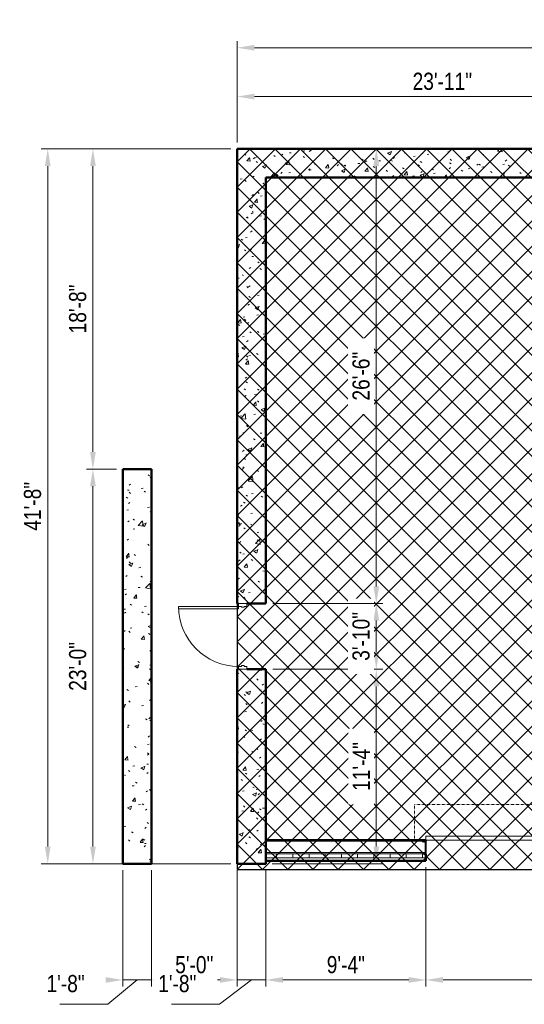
# Model space of a CAD drawing. Header units: inches. Extents: x -152 to 1372, y -763 to 594.
# Tile 4 of 13: x -152 to 201, y -94 to 594. Entities that reach past the tile are written whole.
import ezdxf

# ---------------------------------------------------------------- set-up
doc = ezdxf.new("R2010")
doc.units = ezdxf.units.IN
doc.header["$MEASUREMENT"] = 0
doc.linetypes.add('Dash', pattern=[0.25, 0.125, -0.125])
doc.linetypes.add('Hidden', pattern=[0.28125, 0.1875, -0.09375])
for name, color, linetype, lineweight in [('A-ANNO-DIMS', 211, 'Continuous', 9), ('A-DETL', 8, 'Continuous', 30), ('A-DOOR', 31, 'Continuous', 13), ('A-DOOR-FRAM', 31, 'Continuous', 20), ('A-DOOR-HDLN', 31, 'Dash', 13), ('A-FLOR', 192, 'Continuous', 13), ('A-WALL', 113, 'Continuous', 13), ('A-WALL-PATT', 111, 'Continuous', 50), ('L-SITE-WALL', 31, 'Continuous', 13), ('S-COLS', 52, 'Continuous', 9)]:
    doc.layers.add(name, color=color, linetype=linetype, lineweight=lineweight)
doc.styles.add('Arial', font='arial.ttf', dxfattribs={"width": 0.8, "height": 12})
doc.dimstyles.new('Continuous_USACE', dxfattribs={"dimscale": 12, "dimtxt": 9.182335, "dimasz": 1, "dimexe": 0.375, "dimexo": 0.375, "dimgap": 0.375, "dimtad": 1, "dimdec": 5, "dimrnd": 0.03125, "dimzin": 3, "dimdsep": 46, "dimlunit": 4, "dimtxsty": 'Arial', "dimsah": 1, "dimcen": 0.09, "dimazin": 0, "dimtfac": 1, "dimtdec": 4, "dimtix": 1, "dimtmove": 1, "dimatfit": 3, "dimfxl": 1, "dimtvp": 1, "dimtfill": 1, "dimfrac": 2, "dimtolj": 1, "dimtzin": 0, "dimlwd": 20, "dimlwe": 20, "dimarcsym": 2})
doc.dimstyles.new('Continuous_USACE_1', dxfattribs={"dimscale": 12, "dimtxt": 9.182335, "dimasz": 1, "dimexe": 0.375, "dimexo": 0.375, "dimgap": 0.375, "dimtad": 1, "dimdec": 5, "dimrnd": 0.03125, "dimzin": 3, "dimdsep": 46, "dimlunit": 4, "dimtxsty": 'Arial', "dimsah": 1, "dimcen": 0.09, "dimazin": 0, "dimtfac": 1, "dimtdec": 4, "dimtix": 1, "dimtmove": 0, "dimatfit": 3, "dimfxl": 1, "dimtvp": 1, "dimtfill": 1, "dimfrac": 2, "dimtolj": 1, "dimtzin": 0, "dimlwd": 20, "dimlwe": 20, "dimarcsym": 2})
pattern_1 = [(50, (3279.594, -2263.219), (27.5427, -2.40992), [2.88, -31.68]), (355, (3279.594, -2263.22), (-5.32784, 28.88427), [2.304, -25.344]), (100.451, (3281.89, -2263.42), (22.21532, 26.47393), [2.448, -26.924]), (46.184, (3279.594, -2255.54), (40.98187, -6.35642), [4.32, -47.52]), (96.636, (3283.01, -2256.07), (35.89075, 37.4062), [3.671, -40.386]), (351.184, (3279.594, -2255.54), (35.89097, 37.4062), [3.456, -38.016]), (21, (3283.434, -2257.459), (22.92104, -15.46073), [2.88, -31.68]), (326, (3283.434, -2257.46), (9.34353, 27.84574), [2.304, -25.344]), (71.451, (3285.344, -2258.747), (32.26477, 12.38442), [2.448, -26.924]), (37.5, (3279.594, -2263.219), (0.466855, 12.782707), [1.267, -23.77, 1.267, -24.461, -25.44]), (37.5, (3279.594, -2263.219), (0.466855, 12.782707), [-50.765, 1.267, -24.173]), (7.5, (3279.594, -2263.219), (10.10159, 15.14509), [1.267, -13.402, 1.267, -23.194, -9.696]), (7.5, (3279.594, -2263.219), (10.10159, 15.14509), [-39.13, 1.267, -8.429]), (327.5, (3271.031, -2263.219), (20.49916, -0.86578), [1.267, -8.333, 1.267, -28.685, -39.744]), (327.5, (3271.031, -2263.219), (20.49916, -0.86578), [-39.552, 1.267, -38.477]), (317.5, (3267.19, -2263.219), (22.39478, 3.84429), [1.267, -11.213, 1.267, -18.624, -28.224]), (317.5, (3267.19, -2263.219), (22.39478, 3.84429), [-32.371, 1.267, -26.957])]

# ---------------------------------------------------------------- blocks, each defined once
blk = doc.blocks.new('Door-Overhead-Rolling - 196__ x 196__-386396-ARCHITECTURAL FLOOR PLAN')
at = {"layer": 'A-DOOR', "lineweight": 9}
for p, q in [((98, -7.1875), (-98, -7.1875)), ((-98, -7.1875), (-98, -10.1875)), ((-98, -10.1875), (98, -10.1875)), ((98, -10.1875), (98, -7.1875))]:
    blk.add_line(p, q, dxfattribs=at)
at = {"layer": 'A-DOOR-HDLN'}
for p, q in [((-106, -7.1875), (-106, -32.1875)), ((106, -7.1875), (106, -32.1875)), ((-106, -32.1875), (106, -32.1875))]:
    blk.add_line(p, q, dxfattribs=at)
blk = doc.blocks.new('Door-Passage-Single-Flush - 42_ x 84_-580573-ARCHITECTURAL FLOOR PLAN')
at = {"layer": 'A-DOOR', "lineweight": 20}
for p, q in [((21, 51.25), (19.25, 51.25)), ((19.25, 51.25), (19.25, 9.25)), ((21, 9.25), (21, 51.25)), ((19.25, 9.25), (21, 9.25))]:
    blk.add_line(p, q, dxfattribs=at)
at = {"layer": 'A-DOOR', "lineweight": 9}
blk.add_arc((21, 9.25), 42, 90, 180, dxfattribs=at)
at = {"layer": 'A-DOOR-FRAM'}
for p, q in [((-21, 9.25), (-23, 9.25)), ((-23, 9.25), (-23, 3.5)), ((-21, 7.3125), (-21, 9.25)), ((-20.375, 7.3125), (-21, 7.3125)), ((-20.375, 5.4375), (-20.375, 7.3125)), ((21, 7.3125), (20.375, 7.3125)), ((20.375, 7.3125), (20.375, 5.4375)), ((21, 9.25), (21, 7.3125)), ((23, 9.25), (21, 9.25)), ((23, 3.5), (23, 9.25)), ((-23, 3.5), (-21, 3.5)), ((-21, 3.5), (-21, 5.4375)), ((-21, 5.4375), (-20.375, 5.4375)), ((20.375, 5.4375), (21, 5.4375)), ((21, 5.4375), (21, 3.5)), ((21, 3.5), (23, 3.5))]:
    blk.add_line(p, q, dxfattribs=at)
blk = doc.blocks.new('C-Channel-Column - C9X13_4-552762-ARCHITECTURAL FLOOR PLAN')
at = {"layer": 'S-COLS'}
h = blk.add_hatch(dxfattribs=at)
h.set_pattern_fill('FP_5', color=256, style=0, pattern_type=2)
h.set_pattern_definition([(225, (-3148.194, 2278.463), (9.503515, -9.503515), []), (225, (-3148.194, 2264.063), (9.503515, -9.503515), [])])
h.paths.add_polyline_path([(-0.6, 4.5), (-0.6, -4.5), (1.83, -4.5), (1.71, -4.21), (1.42, -4.09), (-0.37, -3.8), (-0.37, 3.8), (1.42, 4.09), (1.71, 4.21), (1.83, 4.5)])
at = {"layer": 'S-COLS', "lineweight": 30}
for p, q in [((-0.6, 4.5), (1.83, 4.5)), ((-0.6, -4.5), (-0.6, 4.5)), ((1.42, 4.09), (-0.37, 3.8)), ((-0.37, 3.8), (-0.37, -3.8)), ((1.83, -4.5), (-0.6, -4.5)), ((-0.37, -3.8), (1.42, -4.09))]:
    blk.add_line(p, q, dxfattribs=at)
for centre, start, end in [((1.42, 4.5), 270, 0), ((1.42, -4.5), 360, 90)]:
    blk.add_arc(centre, 0.413, start, end, dxfattribs=at)
blk = doc.blocks.new('*D107')
at = {"layer": 'A-ANNO-DIMS', "color": 0, "lineweight": 20, "transparency": 16777216}
for p, q in [((-80, -0.51), (-80, -81.8)), ((-60, -0.51), (-60, -81.8)), ((-92, -77.3), (-104, -77.3)), ((-70, -77.3), (-90.39, -94.34)), ((-80, -77.3), (-60, -77.3)), ((-80, -77.3), (-60, -77.3)), ((-48, -77.3), (-36, -77.3)), ((-90.39, -94.34), (-124.01, -94.34))]:
    blk.add_line(p, q, dxfattribs=at)
at = {"layer": 'A-ANNO-DIMS', "color": 0, "transparency": 16777216}
blk.add_solid([(-48, -75.3), (-48, -79.3), (-60, -77.3)], dxfattribs=at)
at = {"layer": 'Defpoints', "color": 0, "transparency": 16777216}
for p in [(-80, 3.99), (-60, 3.99), (-60, -77.3)]:
    blk.add_point(p, dxfattribs=at)
at = {"layer": 'A-ANNO-DIMS', "color": 0, "lineweight": 20, "transparency": 16777216, "insert": (-133.37, -73.84), "char_height": 12, "width": 38.481, "attachment_point": 1, "line_spacing_factor": 0.941778, "style": 'Arial', "bg_fill": 3, "box_fill_scale": 1.25, "bg_fill_color": 256, "bg_fill_true_color": 13158600, "bg_fill_transparency": 0}
blk.add_mtext('\\A1;1\'-8"', dxfattribs=at)
at = {"layer": 'A-ANNO-DIMS', "color": 0, "transparency": 16777216}
blk.add_solid([(-92, -75.3), (-92, -79.3), (-80, -77.3)], dxfattribs=at)
blk = doc.blocks.new('*D108')
at = {"layer": 'A-ANNO-DIMS', "color": 0, "lineweight": 20, "transparency": 16777216}
for p, q in [((-60, -0.51), (-60, -81.8)), ((0, -0.51), (0, -81.8)), ((-48, -77.3), (-12, -77.3))]:
    blk.add_line(p, q, dxfattribs=at)
at = {"layer": 'A-ANNO-DIMS', "color": 0, "transparency": 16777216}
for points in [[(-48, -75.3), (-48, -79.3), (-60, -77.3)], [(-12, -75.3), (-12, -79.3), (0, -77.3)]]:
    blk.add_solid(points, dxfattribs=at)
at = {"layer": 'Defpoints', "color": 0, "transparency": 16777216}
for p in [(-60, 3.99), (0, 3.99), (0, -77.3)]:
    blk.add_point(p, dxfattribs=at)
at = {"layer": 'A-ANNO-DIMS', "color": 0, "lineweight": 20, "transparency": 16777216, "insert": (-30, -66.67), "char_height": 12, "width": 38.481, "attachment_point": 5, "style": 'Arial', "bg_fill": 3, "box_fill_scale": 1.25, "bg_fill_color": 256, "bg_fill_true_color": 13158600, "bg_fill_transparency": 0}
blk.add_mtext('\\A1;5\'-0"', dxfattribs=at)
blk = doc.blocks.new('*D109')
at = {"layer": 'A-ANNO-DIMS', "color": 0, "lineweight": 20, "transparency": 16777216}
for p, q in [((0, -0.51), (0, -81.8)), ((20, -0.51), (20, -81.8)), ((-12, -77.3), (-24, -77.3)), ((10, -77.3), (-12.27, -94.34)), ((0, -77.3), (20, -77.3)), ((0, -77.3), (20, -77.3)), ((32, -77.3), (44, -77.3)), ((-12.27, -94.34), (-45.89, -94.34))]:
    blk.add_line(p, q, dxfattribs=at)
at = {"layer": 'A-ANNO-DIMS', "color": 0, "transparency": 16777216}
blk.add_solid([(32, -75.3), (32, -79.3), (20, -77.3)], dxfattribs=at)
at = {"layer": 'Defpoints', "color": 0, "transparency": 16777216}
for p in [(0, 3.99), (20, 3.99), (20, -77.3)]:
    blk.add_point(p, dxfattribs=at)
at = {"layer": 'A-ANNO-DIMS', "color": 0, "lineweight": 20, "transparency": 16777216, "insert": (-55.25, -73.84), "char_height": 12, "width": 38.481, "attachment_point": 1, "line_spacing_factor": 0.941778, "style": 'Arial', "bg_fill": 3, "box_fill_scale": 1.25, "bg_fill_color": 256, "bg_fill_true_color": 13158600, "bg_fill_transparency": 0}
blk.add_mtext('\\A1;1\'-8"', dxfattribs=at)
at = {"layer": 'A-ANNO-DIMS', "color": 0, "transparency": 16777216}
blk.add_solid([(-12, -75.3), (-12, -79.3), (0, -77.3)], dxfattribs=at)
blk = doc.blocks.new('*D110')
at = {"layer": 'A-ANNO-DIMS', "color": 0, "lineweight": 20, "transparency": 16777216}
for p, q in [((132, 1.49), (132, -81.8)), ((20, -0.51), (20, -81.8)), ((32, -77.3), (120, -77.3))]:
    blk.add_line(p, q, dxfattribs=at)
at = {"layer": 'A-ANNO-DIMS', "color": 0, "transparency": 16777216}
for points in [[(32, -75.3), (32, -79.3), (20, -77.3)], [(120, -75.3), (120, -79.3), (132, -77.3)]]:
    blk.add_solid(points, dxfattribs=at)
at = {"layer": 'Defpoints', "color": 0, "transparency": 16777216}
for p in [(20, 3.99), (132, 5.99), (132, -77.3)]:
    blk.add_point(p, dxfattribs=at)
at = {"layer": 'A-ANNO-DIMS', "color": 0, "lineweight": 20, "transparency": 16777216, "insert": (76, -66.67), "char_height": 12, "width": 38.481, "attachment_point": 5, "style": 'Arial', "bg_fill": 3, "box_fill_scale": 1.25, "bg_fill_color": 256, "bg_fill_true_color": 13158600, "bg_fill_transparency": 0}
blk.add_mtext('\\A1;9\'-4"', dxfattribs=at)
blk = doc.blocks.new('*D111')
at = {"layer": 'A-ANNO-DIMS', "color": 0, "lineweight": 20, "transparency": 16777216}
for p, q in [((132, 1.49), (132, -81.8)), ((328, 1.49), (328, -81.8)), ((144, -77.3), (316, -77.3))]:
    blk.add_line(p, q, dxfattribs=at)
at = {"layer": 'A-ANNO-DIMS', "color": 0, "transparency": 16777216}
for points in [[(144, -75.3), (144, -79.3), (132, -77.3)], [(316, -75.3), (316, -79.3), (328, -77.3)]]:
    blk.add_solid(points, dxfattribs=at)
at = {"layer": 'Defpoints', "color": 0, "transparency": 16777216}
for p in [(132, 5.99), (328, 5.99), (328, -77.3)]:
    blk.add_point(p, dxfattribs=at)
at = {"layer": 'A-ANNO-DIMS', "color": 0, "lineweight": 20, "transparency": 16777216, "insert": (230, -66.67), "char_height": 12, "width": 46.7875, "attachment_point": 5, "style": 'Arial', "bg_fill": 3, "box_fill_scale": 1.25, "bg_fill_color": 256, "bg_fill_true_color": 13158600, "bg_fill_transparency": 0}
blk.add_mtext('\\A1;16\'-4"', dxfattribs=at)
blk = doc.blocks.new('*D128')
at = {"layer": 'A-ANNO-DIMS', "color": 0, "lineweight": 20, "transparency": 16777216}
for p, q in [((25, 139.99), (101.82, 139.99)), ((97.32, 15.99), (97.32, 127.99)), ((24.5, 3.99), (101.82, 3.99))]:
    blk.add_line(p, q, dxfattribs=at)
at = {"layer": 'A-ANNO-DIMS', "color": 0, "transparency": 16777216}
for points in [[(95.32, 127.99), (99.32, 127.99), (97.32, 139.99)], [(95.32, 15.99), (99.32, 15.99), (97.32, 3.99)]]:
    blk.add_solid(points, dxfattribs=at)
at = {"layer": 'Defpoints', "color": 0, "transparency": 16777216}
for p in [(20.5, 139.99), (97.32, 139.99), (20, 3.99)]:
    blk.add_point(p, dxfattribs=at)
at = {"layer": 'A-ANNO-DIMS', "color": 0, "lineweight": 20, "transparency": 16777216, "insert": (86.8, 71.99), "char_height": 12, "width": 46.7875, "attachment_point": 5, "rotation": 90, "style": 'Arial', "bg_fill": 3, "box_fill_scale": 1.25, "bg_fill_color": 256, "bg_fill_true_color": 13158600, "bg_fill_transparency": 0}
blk.add_mtext('\\A1;11\'-4"', dxfattribs=at)
blk = doc.blocks.new('*D129')
at = {"layer": 'A-ANNO-DIMS', "color": 0, "lineweight": 20, "transparency": 16777216}
for p, q in [((25, 185.99), (101.82, 185.99)), ((97.32, 151.99), (97.32, 173.99)), ((25, 139.99), (101.82, 139.99))]:
    blk.add_line(p, q, dxfattribs=at)
at = {"layer": 'A-ANNO-DIMS', "color": 0, "transparency": 16777216}
for points in [[(95.32, 173.99), (99.32, 173.99), (97.32, 185.99)], [(95.32, 151.99), (99.32, 151.99), (97.32, 139.99)]]:
    blk.add_solid(points, dxfattribs=at)
at = {"layer": 'Defpoints', "color": 0, "transparency": 16777216}
for p in [(20.5, 185.99), (20.5, 139.99)]:
    blk.add_point(p, dxfattribs=at)
at = {"layer": 'A-ANNO-DIMS', "color": 0, "lineweight": 20, "transparency": 16777216, "insert": (86.69, 162.99), "char_height": 12, "width": 46.7875, "attachment_point": 5, "rotation": 90, "style": 'Arial', "bg_fill": 3, "box_fill_scale": 1.25, "bg_fill_color": 256, "bg_fill_true_color": 13158600, "bg_fill_transparency": 0}
blk.add_mtext('\\A1;3\'-10"', dxfattribs=at)
at = {"layer": 'Defpoints', "color": 0, "transparency": 16777216}
blk.add_point((97.32, 185.99), dxfattribs=at)
blk = doc.blocks.new('*D130')
at = {"layer": 'A-ANNO-DIMS', "color": 0, "lineweight": 20, "transparency": 16777216}
for p, q in [((93.34, 503.99), (101.82, 503.99)), ((97.32, 197.99), (97.32, 491.99)), ((25, 185.99), (101.82, 185.99))]:
    blk.add_line(p, q, dxfattribs=at)
at = {"layer": 'A-ANNO-DIMS', "color": 0, "transparency": 16777216}
for points in [[(95.32, 491.99), (99.32, 491.99), (97.32, 503.99)], [(95.32, 197.99), (99.32, 197.99), (97.32, 185.99)]]:
    blk.add_solid(points, dxfattribs=at)
at = {"layer": 'Defpoints', "color": 0, "transparency": 16777216}
for p in [(88.84, 503.99), (97.32, 503.99), (20.5, 185.99)]:
    blk.add_point(p, dxfattribs=at)
at = {"layer": 'A-ANNO-DIMS', "color": 0, "lineweight": 20, "transparency": 16777216, "insert": (86.7, 344.99), "char_height": 12, "width": 46.7875, "attachment_point": 5, "rotation": 90, "style": 'Arial', "bg_fill": 3, "box_fill_scale": 1.25, "bg_fill_color": 256, "bg_fill_true_color": 13158600, "bg_fill_transparency": 0}
blk.add_mtext('\\A1;26\'-6"', dxfattribs=at)
blk = doc.blocks.new('*D131')
at = {"layer": 'A-ANNO-DIMS', "color": 0, "lineweight": 20, "transparency": 16777216}
for p, q in [((0, 508.49), (0, 545.05)), ((287, 488.49), (287, 545.05)), ((12, 540.55), (275, 540.55))]:
    blk.add_line(p, q, dxfattribs=at)
at = {"layer": 'A-ANNO-DIMS', "color": 0, "transparency": 16777216}
for points in [[(12, 542.55), (12, 538.55), (0, 540.55)], [(275, 542.55), (275, 538.55), (287, 540.55)]]:
    blk.add_solid(points, dxfattribs=at)
at = {"layer": 'Defpoints', "color": 0, "transparency": 16777216}
for p in [(287, 540.55), (0, 503.99), (287, 483.99)]:
    blk.add_point(p, dxfattribs=at)
at = {"layer": 'A-ANNO-DIMS', "color": 0, "lineweight": 20, "transparency": 16777216, "insert": (143.5, 551.18), "char_height": 12, "width": 55.094, "attachment_point": 5, "style": 'Arial', "bg_fill": 3, "box_fill_scale": 1.25, "bg_fill_color": 256, "bg_fill_true_color": 13158600, "bg_fill_transparency": 0}
blk.add_mtext('\\A1;23\'-11"', dxfattribs=at)
blk = doc.blocks.new('*D133')
at = {"layer": 'A-ANNO-DIMS', "color": 0, "lineweight": 20, "transparency": 16777216}
for p, q in [((0, 508.49), (0, 579.2)), ((460, 508.49), (460, 579.2)), ((12, 574.7), (448, 574.7))]:
    blk.add_line(p, q, dxfattribs=at)
at = {"layer": 'A-ANNO-DIMS', "color": 0, "transparency": 16777216}
for points in [[(12, 576.7), (12, 572.7), (0, 574.7)], [(448, 576.7), (448, 572.7), (460, 574.7)]]:
    blk.add_solid(points, dxfattribs=at)
at = {"layer": 'Defpoints', "color": 0, "transparency": 16777216}
for p in [(460, 574.7), (0, 503.99), (460, 503.99)]:
    blk.add_point(p, dxfattribs=at)
at = {"layer": 'A-ANNO-DIMS', "color": 0, "lineweight": 20, "transparency": 16777216, "insert": (230, 585.34), "char_height": 12, "width": 46.7875, "attachment_point": 5, "style": 'Arial', "bg_fill": 3, "box_fill_scale": 1.25, "bg_fill_color": 256, "bg_fill_true_color": 13158600, "bg_fill_transparency": 0}
blk.add_mtext('\\A1;38\'-4"', dxfattribs=at)
blk = doc.blocks.new('*D136')
at = {"layer": 'A-ANNO-DIMS', "color": 0, "lineweight": 20, "transparency": 16777216}
for p, q in [((-4.5, 503.99), (-136.99, 503.99)), ((-132.49, 15.99), (-132.49, 491.99)), ((-4.5, 3.99), (-136.99, 3.99))]:
    blk.add_line(p, q, dxfattribs=at)
at = {"layer": 'A-ANNO-DIMS', "color": 0, "transparency": 16777216}
for points in [[(-134.49, 491.99), (-130.49, 491.99), (-132.49, 503.99)], [(-134.49, 15.99), (-130.49, 15.99), (-132.49, 3.99)]]:
    blk.add_solid(points, dxfattribs=at)
at = {"layer": 'Defpoints', "color": 0, "transparency": 16777216}
for p in [(-132.49, 503.99), (0, 503.99), (0, 3.99)]:
    blk.add_point(p, dxfattribs=at)
at = {"layer": 'A-ANNO-DIMS', "color": 0, "lineweight": 20, "transparency": 16777216, "insert": (-143.11, 253.99), "char_height": 12, "width": 46.7875, "attachment_point": 5, "rotation": 90, "style": 'Arial', "bg_fill": 3, "box_fill_scale": 1.25, "bg_fill_color": 256, "bg_fill_true_color": 13158600, "bg_fill_transparency": 0}
blk.add_mtext('\\A1;41\'-8"', dxfattribs=at)
blk = doc.blocks.new('*D144')
at = {"layer": 'A-ANNO-DIMS', "color": 0, "lineweight": 20, "transparency": 16777216}
for p, q in [((-84.5, 279.99), (-105.39, 279.99)), ((-100.89, 15.99), (-100.89, 267.99)), ((-84.5, 3.99), (-105.39, 3.99))]:
    blk.add_line(p, q, dxfattribs=at)
at = {"layer": 'A-ANNO-DIMS', "color": 0, "transparency": 16777216}
for points in [[(-102.89, 267.99), (-98.89, 267.99), (-100.89, 279.99)], [(-102.89, 15.99), (-98.89, 15.99), (-100.89, 3.99)]]:
    blk.add_solid(points, dxfattribs=at)
at = {"layer": 'Defpoints', "color": 0, "transparency": 16777216}
for p in [(-100.89, 279.99), (-80, 279.99), (-80, 3.99)]:
    blk.add_point(p, dxfattribs=at)
at = {"layer": 'A-ANNO-DIMS', "color": 0, "lineweight": 20, "transparency": 16777216, "insert": (-111.52, 141.99), "char_height": 12, "width": 46.7875, "attachment_point": 5, "rotation": 90, "style": 'Arial', "bg_fill": 3, "box_fill_scale": 1.25, "bg_fill_color": 256, "bg_fill_true_color": 13158600, "bg_fill_transparency": 0}
blk.add_mtext('\\A1;23\'-0"', dxfattribs=at)
blk = doc.blocks.new('*D145')
at = {"layer": 'A-ANNO-DIMS', "color": 0, "lineweight": 20, "transparency": 16777216}
for p, q in [((-4.5, 503.99), (-105.39, 503.99)), ((-100.89, 291.99), (-100.89, 491.99)), ((-84.5, 279.99), (-105.39, 279.99))]:
    blk.add_line(p, q, dxfattribs=at)
at = {"layer": 'A-ANNO-DIMS', "color": 0, "transparency": 16777216}
for points in [[(-102.89, 491.99), (-98.89, 491.99), (-100.89, 503.99)], [(-102.89, 291.99), (-98.89, 291.99), (-100.89, 279.99)]]:
    blk.add_solid(points, dxfattribs=at)
at = {"layer": 'Defpoints', "color": 0, "transparency": 16777216}
for p in [(-100.89, 503.99), (0, 503.99), (-80, 279.99)]:
    blk.add_point(p, dxfattribs=at)
at = {"layer": 'A-ANNO-DIMS', "color": 0, "lineweight": 20, "transparency": 16777216, "insert": (-111.51, 391.99), "char_height": 12, "width": 46.7875, "attachment_point": 5, "rotation": 90, "style": 'Arial', "bg_fill": 3, "box_fill_scale": 1.25, "bg_fill_color": 256, "bg_fill_true_color": 13158600, "bg_fill_transparency": 0}
blk.add_mtext('\\A1;18\'-8"', dxfattribs=at)

msp = doc.modelspace()

# ---------------------------------------------------------------- hatches: boundary and pattern name
h = msp.add_hatch()
h.set_pattern_fill('ANSI37', color=256, scale=100)
h.paths.add_polyline_path([(0.001145, 503.99456), (0.001145, -0.00544), (468.001145, -0.00544), (468.001145, 503.99456)])
at = {"layer": 'A-WALL-PATT', "lineweight": 9}
h = msp.add_hatch(dxfattribs=at)
h.set_pattern_fill('FP_1', color=256, style=0, pattern_type=2)
h.set_pattern_definition(pattern_1)
h.paths.add_polyline_path([(0.001145, 3.99456), (20.001145, 3.99456), (20.001145, 139.99456), (0.001145, 139.99456)])
h.paths.add_polyline_path([(4.813645, 185.99456), (20.001145, 185.99456), (20.001145, 503.99456), (0.001145, 503.99456), (0.001145, 185.99456), (2.938645, 185.99456)])
h = msp.add_hatch(dxfattribs=at)
h.set_pattern_fill('FP_1', color=256, style=0, pattern_type=2)
h.set_pattern_definition(pattern_1)
h.paths.add_polyline_path([(460.001145, 483.99456), (460.001145, 503.99456), (20.001145, 503.99456), (20.001145, 483.99456), (440.001145, 483.99456)])
h = msp.add_hatch(dxfattribs=at)
h.set_pattern_fill('FP_1', color=256, style=0, pattern_type=2)
h.set_pattern_definition(pattern_1)
h.paths.add_polyline_path([(-59.998855, 3.99456), (-59.998855, 279.99456), (-79.998855, 279.99456), (-79.998855, 3.99456)])
h = msp.add_hatch(dxfattribs=at)
h.set_pattern_fill('FP_2', color=256, style=0, pattern_type=2)
h.set_pattern_definition([(0, (3279.594, -2263.219), (30.72, 7.68), [1.267, -21.773, 1.267, -21.773, -122.88]), (0, (3279.594, -2263.219), (30.72, 7.68), [-46.08, 1.267, -44.813, 1.267, -21.773, -53.76]), (0, (3279.594, -2263.219), (30.72, 7.68), [-115.2, 1.267, -14.093, 1.267, -37.133]), (120, (3291.114, -2259.379), (-22.011075, 22.7643), [1.267, -21.773, 1.267, -21.773, -122.88]), (120, (3291.114, -2259.379), (-22.011075, 22.7643), [-46.08, 1.267, -44.813, 1.267, -21.773, -53.76]), (120, (3291.114, -2259.379), (-22.011075, 22.7643), [-115.2, 1.267, -14.093, 1.267, -37.133]), (240, (3294.954, -2244.019), (-8.708925, -30.4443), [1.267, -21.773, 1.267, -21.773, -122.88]), (240, (3294.954, -2244.019), (-8.708925, -30.4443), [-46.08, 1.267, -44.813, 1.267, -21.773, -53.76]), (240, (3294.954, -2244.019), (-8.708925, -30.4443), [-115.2, 1.267, -14.093, 1.267, -37.133])])
h.paths.add_polyline_path([(436.051356, 19.74456), (440.001145, 19.74456), (440.001145, 20.36956), (433.001145, 20.36956), (433.001145, 19.74456)])
h.paths.add_polyline_path([(331.839188, 19.74456), (387.001145, 19.74456), (387.001145, 20.36956), (328.001145, 20.36956), (328.001145, 19.74456), (331.287645, 19.74456)])
h.paths.add_polyline_path([(129.571145, 19.74456), (132.001145, 19.74456), (132.001145, 20.36956), (20.001145, 20.36956), (20.001145, 19.74456)])
h = msp.add_hatch(dxfattribs=at)
h.set_pattern_fill('FP_3', color=256, style=0, pattern_type=2)
h.set_pattern_definition([(0, (3279.594, -2263.219), (0, 11.331), []), (90, (3279.594, -2263.219), (-11.331, 7e-16), [])])
h.paths.add_polyline_path([(436.051356, 7.99456), (440.001145, 7.99456), (440.001145, 10.99456), (433.001145, 10.99456), (433.001145, 7.99456)])
h.paths.add_polyline_path([(376.743372, 7.99456), (387.001145, 7.99456), (387.001145, 10.99456), (328.001145, 10.99456), (328.001145, 7.99456)])
h.paths.add_polyline_path([(131.768145, 7.99456), (132.001145, 7.99456), (132.001145, 10.74456), (129.571145, 10.74456), (129.674698, 10.99456), (20.001145, 10.99456), (20.001145, 7.99456), (129.984145, 7.99456)])

# ---------------------------------------------------------------- linework, layer by layer
for p, q in [((0.001145, 503.99456), (0.001145, -0.00544)), ((468.001145, 503.99456), (0.001145, 503.99456)), ((0.001145, -0.00544), (468.001145, -0.00544))]:
    msp.add_line(p, q)
at = {"layer": 'A-DETL', "linetype": 'Hidden'}
for p, q in [((129.571145, 19.74456), (132.001145, 19.74456)), ((131.768145, 19.049002), (129.984145, 19.33156)), ((131.768145, 11.440118), (131.768145, 19.049002)), ((132.001145, 19.74456), (132.001145, 10.74456)), ((132.001145, 10.74456), (129.571145, 10.74456)), ((129.984145, 11.15756), (131.768145, 11.440118))]:
    msp.add_line(p, q, dxfattribs=at)
for centre, start, end in [((129.984145, 19.74456), 180, 270), ((129.984145, 10.74456), 90, 180)]:
    msp.add_arc(centre, 0.413, start, end, dxfattribs=at)
at = {"layer": 'A-FLOR'}
msp.add_line((40.001145, 5.99456), (40.001145, 3.99456), dxfattribs=at)
at = {"layer": 'A-WALL', "lineweight": 50}
for p, q in [((132.001145, 20.36956), (20.001145, 20.36956)), ((132.001145, 19.74456), (132.001145, 20.36956)), ((132.001145, 5.99456), (132.001145, 10.74456)), ((20.001145, 5.99456), (132.001145, 5.99456))]:
    msp.add_line(p, q, dxfattribs=at)
at = {"layer": 'A-WALL'}
for p, q in [((129.571145, 19.74456), (20.001145, 19.74456)), ((131.768145, 11.74456), (20.001145, 11.74456)), ((129.674698, 10.99456), (20.001145, 10.99456)), ((132.001145, 7.99456), (20.001145, 7.99456))]:
    msp.add_line(p, q, dxfattribs=at)
at = {"layer": 'L-SITE-WALL', "lineweight": 50}
for p, q in [((0.001145, 503.99456), (0.001145, 185.99456)), ((460.001145, 503.99456), (0.001145, 503.99456)), ((20.001145, 185.99456), (20.001145, 483.99456)), ((20.001145, 483.99456), (287.001145, 483.99456)), ((-59.998855, 279.99456), (-79.998855, 279.99456)), ((-79.998855, 279.99456), (-79.998855, 3.99456)), ((-59.998855, 3.99456), (-59.998855, 279.99456)), ((0.001145, 185.99456), (1.001145, 185.99456)), ((6.751145, 185.99456), (20.001145, 185.99456)), ((1.001145, 139.99456), (0.001145, 139.99456)), ((0.001145, 139.99456), (0.001145, 3.99456)), ((20.001145, 139.99456), (6.751145, 139.99456)), ((20.001145, 3.99456), (20.001145, 139.99456)), ((-79.998855, 3.99456), (-59.998855, 3.99456)), ((0.001145, 3.99456), (20.001145, 3.99456))]:
    msp.add_line(p, q, dxfattribs=at)

# ---------------------------------------------------------------- block references
at = {"layer": 'A-DOOR'}
for name, p, rotation in [('Door-Passage-Single-Flush - 42_ x 84_-580573-ARCHITECTURAL FLOOR PLAN', (10.251145, 162.99456), 89.99999999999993), ('Door-Overhead-Rolling - 196__ x 196__-386396-ARCHITECTURAL FLOOR PLAN', (230.001145, 13.18206), 180)]:
    msp.add_blockref(name, p, dxfattribs=dict(at, rotation=rotation))
at = {"layer": 'S-COLS', "rotation": 180}
msp.add_blockref('C-Channel-Column - C9X13_4-552762-ARCHITECTURAL FLOOR PLAN', (131.400145, 15.24456), dxfattribs=at)

# ---------------------------------------------------------------- next in the draw order: dimensions: what is measured, and where the dimension line sits
at = {"layer": 'A-ANNO-DIMS', "lineweight": 20}
dim = msp.add_linear_dim(base=(-59.998855, -77.298146), p1=(-79.998855, 3.99456), p2=(-59.998855, 3.99456), dimstyle='Continuous_USACE', override={"dimpost": '<>', "dimfxl": 20}, dxfattribs=at)
dim.commit()
dim.dimension.update_dxf_attribs({"geometry": '*D107', "text_midpoint": (-94.890545, -94.344695), "dimtype": 160})

# ---------------------------------------------------------------- next in the draw order: dimensions: what is measured, and where the dimension line sits
dim = msp.add_linear_dim(base=(0.001145, -77.298146), p1=(-59.998855, 3.99456), p2=(0.001145, 3.99456), dimstyle='Continuous_USACE_1', override={"dimpost": '<>', "dimfxl": 60}, dxfattribs=at)
dim.commit()
dim.dimension.update_dxf_attribs({"geometry": '*D108', "text_midpoint": (-29.998855, -66.67127)})

# ---------------------------------------------------------------- next in the draw order: dimensions: what is measured, and where the dimension line sits
dim = msp.add_linear_dim(base=(20.001145, -77.298146), p1=(0.001145, 3.99456), p2=(20.001145, 3.99456), dimstyle='Continuous_USACE', override={"dimpost": '<>', "dimfxl": 20}, dxfattribs=at)
dim.commit()
dim.dimension.update_dxf_attribs({"geometry": '*D109', "text_midpoint": (-16.770714, -94.344695), "dimtype": 160})

# ---------------------------------------------------------------- next in the draw order: dimensions: what is measured, and where the dimension line sits
dim = msp.add_linear_dim(base=(132.001145, -77.298146), p1=(20.001145, 3.99456), p2=(132.001145, 5.99456), dimstyle='Continuous_USACE_1', override={"dimpost": '<>', "dimfxl": 112.017856}, dxfattribs=at)
dim.commit()
dim.dimension.update_dxf_attribs({"geometry": '*D110', "text_midpoint": (76.001145, -66.67127)})

# ---------------------------------------------------------------- next in the draw order: dimensions: what is measured, and where the dimension line sits
dim = msp.add_linear_dim(base=(97.322538, 139.99456), p1=(20.001145, 3.99456), p2=(20.501145, 139.99456), angle=90, dimstyle='Continuous_USACE_1', override={"dimpost": '<>', "dimfxl": 136.000919}, dxfattribs=at)
dim.commit()
dim.dimension.update_dxf_attribs({"geometry": '*D128', "text_midpoint": (86.797981, 71.99456)})
dim = msp.add_linear_dim(base=(328.001145, -77.298146), p1=(132.001145, 5.99456), p2=(328.001145, 5.99456), dimstyle='Continuous_USACE_1', override={"dimpost": '<>', "dimfxl": 196}, dxfattribs=at)
dim.commit()
dim.dimension.update_dxf_attribs({"geometry": '*D111', "text_midpoint": (230.001145, -66.67127)})

# ---------------------------------------------------------------- next in the draw order: dimensions: what is measured, and where the dimension line sits
dim = msp.add_linear_dim(base=(97.322538, 185.99456), p1=(20.501145, 139.99456), p2=(20.501145, 185.99456), angle=90, dimstyle='Continuous_USACE_1', override={"dimpost": '<>', "dimfxl": 46}, dxfattribs=at)
dim.commit()
dim.dimension.update_dxf_attribs({"geometry": '*D129', "text_midpoint": (86.691569, 162.99456)})

# ---------------------------------------------------------------- next in the draw order: dimensions: what is measured, and where the dimension line sits
dim = msp.add_linear_dim(base=(97.322538, 503.99456), p1=(20.501145, 185.99456), p2=(88.837257, 503.99456), angle=90, dimstyle='Continuous_USACE_1', override={"dimpost": '<>', "dimfxl": 325.259626}, dxfattribs=at)
dim.commit()
dim.dimension.update_dxf_attribs({"geometry": '*D130', "text_midpoint": (86.695662, 344.99456)})

# ---------------------------------------------------------------- next in the draw order: dimensions: what is measured, and where the dimension line sits
dim = msp.add_linear_dim(base=(287.001145, 540.54861), p1=(0.001145, 503.99456), p2=(287.001145, 483.99456), dimstyle='Continuous_USACE_1', override={"dimpost": '<>', "dimfxl": 287.69602}, dxfattribs=at)
dim.commit()
dim.dimension.update_dxf_attribs({"geometry": '*D131', "text_midpoint": (143.501145, 551.179579)})

# ---------------------------------------------------------------- next in the draw order: dimensions: what is measured, and where the dimension line sits
dim = msp.add_linear_dim(base=(460.001145, 574.704956), p1=(0.001145, 503.99456), p2=(460.001145, 503.99456), dimstyle='Continuous_USACE_1', override={"dimpost": '<>', "dimfxl": 460}, dxfattribs=at)
dim.commit()
dim.dimension.update_dxf_attribs({"geometry": '*D133', "text_midpoint": (230.001145, 585.335924)})

# ---------------------------------------------------------------- next in the draw order: dimensions: what is measured, and where the dimension line sits
dim = msp.add_linear_dim(base=(-132.486561, 503.99456), p1=(0.001145, 3.99456), p2=(0.001145, 503.99456), angle=90, dimstyle='Continuous_USACE_1', override={"dimpost": '<>', "dimfxl": 500}, dxfattribs=at)
dim.commit()
dim.dimension.update_dxf_attribs({"geometry": '*D136', "text_midpoint": (-143.113436, 253.99456)})

# ---------------------------------------------------------------- next in the draw order: dimensions: what is measured, and where the dimension line sits
dim = msp.add_linear_dim(base=(-100.886411, 279.99456), p1=(-79.998855, 3.99456), p2=(-79.998855, 279.99456), angle=90, dimstyle='Continuous_USACE_1', override={"dimpost": '<>', "dimfxl": 276}, dxfattribs=at)
dim.commit()
dim.dimension.update_dxf_attribs({"geometry": '*D144', "text_midpoint": (-111.51738, 141.99456)})

# ---------------------------------------------------------------- next in the draw order: dimensions: what is measured, and where the dimension line sits
dim = msp.add_linear_dim(base=(-100.886411, 503.99456), p1=(-79.998855, 279.99456), p2=(0.001145, 503.99456), angle=90, dimstyle='Continuous_USACE_1', override={"dimpost": '<>', "dimfxl": 237.8571}, dxfattribs=at)
dim.commit()
dim.dimension.update_dxf_attribs({"geometry": '*D145', "text_midpoint": (-111.513287, 391.99456)})

doc.saveas('drawing.dxf')
